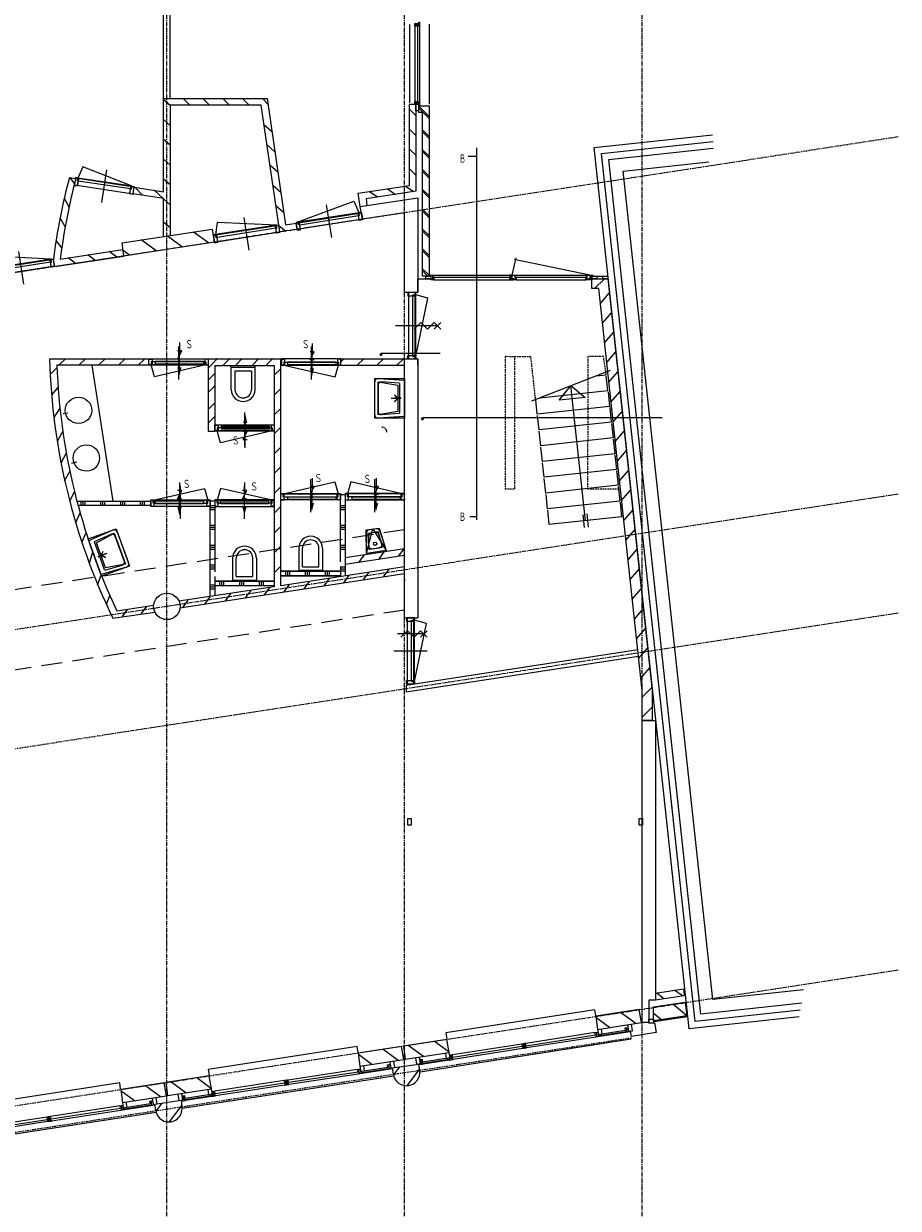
# Model space of a CAD drawing. Extents: x -132501 to 411300, y -42818 to 427495.
# Tile 206 of 256: x 152487 to 165718, y 16171 to 34084. Entities that reach past the tile are written whole.
import ezdxf

# ---------------------------------------------------------------- set-up
doc = ezdxf.new("R2010")
doc.units = 0
doc.header["$LTSCALE"] = 50
for name, pattern in [('CENTER', [2, 1.25, -0.25, 0.25, -0.25]), ('DASHDOT', [300, 250, -25, 0, -25]), ('DASHED', [0.75, 0.5, -0.25]), ('HIDDEN', [9.525, 6.35, -3.175])]:
    doc.linetypes.add(name, pattern=pattern)
doc.layers.get('0').update_dxf_attribs({"linetype": 'CONTINUOUS'})
for name, color, linetype in [('57LB', 6, 'CONTINUOUS'), ('BOUW', 1, 'CONTINUOUS'), ('STRAMIEN', 2, 'CENTER')]:
    doc.layers.add(name, color=color, linetype=linetype)
doc.styles.add('ISO', font='iso', dxfattribs={"width": 0.7, "height": 125})
doc.styles.add('ISO25', font='ISO', dxfattribs={"width": 0.9, "height": 125})

# ---------------------------------------------------------------- blocks, each defined once
blk = doc.blocks.new('17410', base_point=(20350, 27300))
at = {"layer": 'BOUW', "linetype": 'Continuous'}
for points, elevation in [([(20350, 26850), (20350, 27300), (20950, 27300), (20950, 26850)], 650), ([(20350, 26850), (20350, 27300), (20950, 27300), (20950, 26850)], 650), ([(20450, 27200), (20850, 27200), (20900, 26900), (20400, 26900)], 850)]:
    blk.add_lwpolyline(points, close=True, dxfattribs=dict(at, elevation=elevation))
for points, elevation in [([(20350, 26900), (20375, 27300), (20925, 27300), (20950, 26900)], 650), ([(20645, 27250), (20645, 27150)], 850), ([(20650, 27250), (20650, 27100)], 850), ([(20650, 27250), (20650, 27125)], 850), ([(20421, 27225), (20400, 26950)], 850), ([(20425, 27225), (20875, 27225)], 850), ([(20645, 27200), (20595, 27150)], 850), ([(20600, 27200), (20700, 27200)], 850), ([(20600, 27200), (20700, 27200)], 850), ([(20650, 27200), (20600, 27150)], 850), ([(20645, 27200), (20695, 27150)], 850), ([(20650, 27200), (20700, 27150)], 850), ([(20879, 27225), (20900, 26950)], 850), ([(20450, 26900), (20850, 26900)], 850), ([(20900, 26850), (20400, 26850)], 650)]:
    blk.add_lwpolyline(points, dxfattribs=dict(at, elevation=elevation))
for centre, start, end in [((20400, 26900, 650), 180, 270), ((20450, 26950, 850), 180, 270), ((20850, 26950, 850), 270, 0), ((20900, 26900, 650), 270, 0)]:
    blk.add_arc(centre, 50, start, end, dxfattribs=at)
blk = doc.blocks.new('50', base_point=(28250, 32000))
at = {"layer": 'BOUW', "linetype": 'Continuous'}
for points in [[(28250, 32350), (28250, 32000)], [(28610, 32350), (28610, 32000)]]:
    blk.add_lwpolyline(points, dxfattribs=at)
at = {"layer": 'BOUW', "linetype": 'Continuous', "elevation": 400}
for points in [[(28305, 32070), (28305, 32350)], [(28555, 32070), (28555, 32350)], [(28305, 32070), (28555, 32070)], [(28611, 32010), (28251, 32010)]]:
    blk.add_lwpolyline(points, dxfattribs=at)
at = {"layer": 'BOUW', "linetype": 'Continuous'}
for centre, radius in [((28430, 32350), 180), ((28430, 32350, 400), 125)]:
    blk.add_arc(centre, radius, 0, 180, dxfattribs=at)
blk = doc.blocks.new('17460', base_point=(20350, 27300))
at = {"layer": 'BOUW', "linetype": 'Continuous'}
for points, elevation in [([(20350, 27300), (20650, 27300), (20600, 27000, -0.414), (20550, 26950), (20450, 26950, -0.414), (20400, 27000), (20350, 27300)], 400), ([(20450, 27250), (20550, 27250, -0.414), (20600, 27200), (20575, 27050, -0.414), (20525, 27000), (20475, 27000, -0.414), (20425, 27050), (20400, 27200, -0.414), (20450, 27250)], 800)]:
    blk.add_lwpolyline(points, format="xyb", dxfattribs=dict(at, elevation=elevation))
for points, elevation in [([(20350, 27300), (20650, 27300), (20600, 26950), (20400, 26950)], 400), ([(20350, 27300), (20650, 27300), (20500, 26950)], 400), ([(20400, 27250), (20600, 27250), (20575, 27000), (20425, 27000)], 800)]:
    blk.add_lwpolyline(points, close=True, dxfattribs=dict(at, elevation=elevation))
blk.add_circle((20500, 27175, 400), 25, dxfattribs=at)
blk = doc.blocks.new('13203', base_point=(6000, 4000))
at = {"layer": 'BOUW', "linetype": 'Continuous'}
for p, q in [((6500, 3750), (6500, 4250)), ((6000, 4050), (7000, 4050)), ((6000, 3950), (6000, 4050)), ((7000, 3950), (6000, 3950)), ((6050, 4015), (6950, 4015)), ((6950, 4015), (6965, 4015)), ((6950, 3940), (6950, 4015)), ((6965, 4060), (7000, 4060)), ((6965, 4015), (6965, 4060)), ((7000, 4060), (7000, 4050)), ((7000, 4050), (7000, 3950)), ((7000, 3950), (7000, 3940)), ((7000, 3940), (6950, 3940))]:
    blk.add_line(p, q, dxfattribs=at)
for points in [[(6035, 4060), (6915, 4240), (6965, 4060)], [(6500, 3750), (6500, 4250)], [(6000, 3950), (6000, 3940), (6050, 3940), (6050, 4015), (6035, 4015), (6035, 4060), (6000, 4060), (6000, 4050)], [(6035, 4060), (6965, 4060)], [(6050, 3950), (6050, 4050)], [(6050, 3950), (6050, 4050)], [(6950, 3950), (6950, 4050)], [(6950, 3950), (6950, 4050)]]:
    blk.add_lwpolyline(points, dxfattribs=at)
blk.add_lwpolyline([(6000, 3950), (6000, 4050), (7000, 4050), (7000, 3950)], close=True, dxfattribs=at)
blk = doc.blocks.new('13292', base_point=(28250, 32000))
at = {"layer": 'BOUW', "linetype": 'Continuous'}
for p, q in [((28650, 32000), (28250, 32000)), ((28400, 32050), (28300, 31950)), ((28500, 31950), (28400, 32050)), ((28600, 32050), (28500, 31950)), ((28700, 32050), (28600, 31950))]:
    blk.add_line(p, q, dxfattribs=at)
blk.add_lwpolyline([(28600, 32050), (28700, 31950)], dxfattribs=at)
blk = doc.blocks.new('13202', base_point=(20350, 27300))
at = {"layer": 'BOUW', "linetype": 'Continuous'}
for points in [[(20385, 27360), (21165, 27540), (21215, 27360)], [(20800, 27050), (20800, 27550)], [(20800, 27050), (20800, 27550)], [(20350, 27250), (20350, 27240), (20400, 27240), (20400, 27315), (20385, 27315), (20385, 27360), (20350, 27360), (20350, 27350)], [(20385, 27360), (21215, 27360)], [(20400, 27250), (20400, 27350)], [(20400, 27250), (20400, 27350)], [(20400, 27315), (21200, 27315)], [(21250, 27250), (21250, 27240), (21200, 27240), (21200, 27315), (21215, 27315), (21215, 27360), (21250, 27360), (21250, 27350)], [(21200, 27250), (21200, 27350)], [(21200, 27250), (21200, 27350)]]:
    blk.add_lwpolyline(points, dxfattribs=at)
blk.add_lwpolyline([(20350, 27250), (20350, 27350), (21250, 27350), (21250, 27250)], close=True, dxfattribs=at)
blk.add_lwpolyline([(20350, 27250), (20350, 27350), (21250, 27350), (21250, 27250)], close=True, dxfattribs=at)
blk = doc.blocks.new('13212', base_point=(42650, 23150))
at = {"layer": 'BOUW', "linetype": 'Continuous'}
for points in [[(42685, 23195), (43465, 23375), (43515, 23195)], [(43100, 22915), (43100, 23415)], [(43100, 22915), (43100, 23415)], [(42650, 23115), (42650, 23105), (42700, 23105), (42700, 23150), (42685, 23150), (42685, 23195), (42650, 23195), (42650, 23185)], [(42685, 23195), (43515, 23195)], [(42700, 23100), (42700, 23200)], [(42700, 23100), (42700, 23200)], [(42700, 23150), (43500, 23150)], [(43500, 23100), (43500, 23200)], [(43500, 23100), (43500, 23200)], [(43550, 23115), (43550, 23105), (43500, 23105), (43500, 23150), (43515, 23150), (43515, 23195), (43550, 23195), (43550, 23185)]]:
    blk.add_lwpolyline(points, dxfattribs=at)
blk.add_lwpolyline([(42650, 23100), (42650, 23200), (43550, 23200), (43550, 23100)], close=True, dxfattribs=at)
blk.add_lwpolyline([(42650, 23100), (42650, 23200), (43550, 23200), (43550, 23100)], close=True, dxfattribs=at)
blk = doc.blocks.new('2', base_point=(6000, 4000))
at = {"layer": 'BOUW', "linetype": 'Continuous'}
for p, q in [((6000, 4075), (6223, 4298)), ((6293, 4000), (6400, 4107))]:
    blk.add_line(p, q, dxfattribs=at)
at = {"layer": 'BOUW', "color": 2, "linetype": 'Continuous'}
for p, q in [((6000, 4000), (6000, 4100)), ((6400, 4000), (6000, 4000)), ((6400, 4100), (6400, 4000))]:
    blk.add_line(p, q, dxfattribs=at)
blk.add_arc((6200, 4100), 200, 0, 180, dxfattribs=at)
blk = doc.blocks.new('80', base_point=(42618, 22673))
at = {"layer": 'BOUW', "linetype": 'DASHDOT'}
blk.add_lwpolyline([(44506, 23836), (44839, 22599)], dxfattribs=at)
at = {"layer": 'BOUW', "linetype": 'Continuous'}
for points in [[(42838, 22673), (42618, 22673), (42618, 23773), (42838, 23773)], [(43078, 22673), (42858, 22673), (42858, 23773), (43078, 23773)], [(43318, 22673), (43098, 22673), (43098, 23773), (43318, 23773)], [(43558, 22673), (43338, 22673), (43338, 23773), (43558, 23773)], [(43798, 22673), (43578, 22673), (43578, 23773), (43798, 23773)], [(44038, 22673), (43818, 22673), (43818, 23773), (44038, 23773)], [(44278, 22673), (44058, 22673), (44058, 23773), (44278, 23773)], [(44518, 22673), (44298, 22673), (44298, 23773), (44518, 23773)], [(44538, 23710), (44538, 22673), (44758, 22673)], [(42617, 23224), (44673, 23224), (44473, 23024), (44473, 23424), (44667, 23227)], [(42718, 23253), (42518, 23253)], [(42718, 23193), (42518, 23193)], [(44778, 22823), (44778, 22673), (44821, 22673)]]:
    blk.add_lwpolyline(points, dxfattribs=at)
blk = doc.blocks.new('10', base_point=(6000, 4000))
at = {"layer": 'BOUW', "linetype": 'Continuous'}
for p, q in [((6677.5, 4300), (8957.5, 4300)), ((6677.5, 4210), (6677.5, 4300)), ((8957.5, 4300), (8957.5, 4210)), ((8952.5, 4000), (8957.5, 4200)), ((8957.5, 4200), (9620, 4200)), ((9620, 4200), (9625, 4000)), ((9625, 4000), (8952.5, 4000)), ((6200, 3775), (9435, 3775)), ((6267, 3888), (6664.5, 3888)), ((6724.5, 3888), (7787.5, 3888)), ((8970.5, 3888), (9368.5, 3888))]:
    blk.add_line(p, q, dxfattribs=at)
for points in [[(6010, 4000), (6015, 4200), (6677.5, 4200), (6682.5, 4000), (6010, 4000)], [(6098, 4000), (6298, 4200)], [(6498, 4000), (6678, 4181)], [(8952, 4004), (9148, 4200)], [(9348, 4000), (9548, 4200)], [(6225, 4000), (6225, 3900), (6165, 3900), (6165, 4000)], [(6207, 3888), (6267, 3888), (6267, 3898), (6247, 3898), (6247, 3958), (6227, 3958), (6227, 3898), (6207, 3898), (6207, 3888)], [(6247, 3918), (6267, 3918), (6267, 3958), (6247, 3958)], [(6682.5, 4000), (6682.5, 3920), (6622.5, 3920), (6622.5, 4000)], [(6664.5, 3888), (6724.5, 3888), (6724.5, 3898), (6704.5, 3898), (6704.5, 3958), (6684.5, 3958), (6684.5, 3898), (6664.5, 3898), (6664.5, 3888)], [(6704.5, 3918), (6724.5, 3918), (6724.5, 3958), (6704.5, 3958)], [(6724.5, 3958), (7787.5, 3958)], [(7807.5, 3918), (7787.5, 3918), (7787.5, 3958), (7807.5, 3958)], [(7847.5, 3888), (7787.5, 3888), (7787.5, 3898), (7807.5, 3898), (7807.5, 3958), (7827.5, 3958), (7827.5, 3898), (7847.5, 3898), (7847.5, 3888)], [(7827.5, 3958), (7847.5, 3958), (7847.5, 3918), (7827.5, 3918)], [(7847.5, 3958), (8910.5, 3958)], [(8930.5, 3918), (8910.5, 3918), (8910.5, 3958), (8930.5, 3958)], [(8970.5, 3888), (8910.5, 3888), (8910.5, 3898), (8930.5, 3898), (8930.5, 3958), (8950.5, 3958), (8950.5, 3898), (8970.5, 3898), (8970.5, 3888)], [(9012.5, 4000), (9012.5, 3920), (8952.5, 3920), (8952.5, 4000)], [(9388.5, 3918), (9368.5, 3918), (9368.5, 3958), (9388.5, 3958)], [(9428.5, 3888), (9368.5, 3888), (9368.5, 3898), (9388.5, 3898), (9388.5, 3958), (9408.5, 3958), (9408.5, 3898), (9428.5, 3898), (9428.5, 3888)], [(9470.5, 4000), (9470.5, 3900), (9410.5, 3900), (9410.5, 4000)], [(6267, 3918), (6664.5, 3918)], [(6267, 3898), (6664.5, 3898)], [(6724.5, 3918), (7787.5, 3918)], [(7847.5, 3918), (8910.5, 3918)], [(7847.5, 3888), (8910.5, 3888)], [(8950.5, 3918), (9368.5, 3918)], [(8970.5, 3898), (9368.5, 3898)]]:
    blk.add_lwpolyline(points, dxfattribs=at)
blk = doc.blocks.new('AFVRE')
at = {"color": 2, "linetype": 'Continuous'}
for p, q in [((0, -2.5), (0, -10)), ((0.625, -5), (-0.625, -7.5)), ((-0.625, -5), (0.625, -5)), ((-0.625, -7.5), (0.625, -7.5))]:
    blk.add_line(p, q, dxfattribs=at)
blk.add_solid([(-0.625, -2.5), (0.625, -2.5), (0, 0)], dxfattribs=at)
blk = doc.blocks.new('SPLEETR')
at = {"layer": '57LB', "color": 3, "linetype": 'Continuous'}
for p, q in [((-21, 368), (24, 368)), ((-21, -357), (-21, 368)), ((24, 368), (24, -357)), ((24, -357), (-21, -357))]:
    blk.add_line(p, q, dxfattribs=at)
at = {"layer": '57LB', "linetype": 'Continuous', "xscale": 50, "yscale": 50, "zscale": 50, "rotation": 269.2281075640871}
blk.add_blockref('AFVRE', (199, 5), dxfattribs=at)
blk = doc.blocks.new('CIRC1MM')
at = {"color": 2, "linetype": 'Continuous'}
for p, q in [((-0.5, 0), (0.5, 0)), ((-0.49, 0.1), (0.49, 0.1)), ((-0.46, 0.2), (0.46, 0.2)), ((-0.4, 0.3), (0.4, 0.3)), ((-0.3, 0.4), (0.3, 0.4)), ((-0.49, -0.1), (0.49, -0.1)), ((-0.46, -0.2), (0.46, -0.2)), ((-0.4, -0.3), (0.4, -0.3)), ((-0.3, -0.4), (0.3, -0.4))]:
    blk.add_line(p, q, dxfattribs=at)
blk.add_circle((0, 0), 0.5, dxfattribs=at)

msp = doc.modelspace()

# ---------------------------------------------------------------- linework, layer by layer
at = {"layer": 'BOUW', "linetype": 'Continuous'}
for p, q in [((159212.9074, 32082.3485), (159337.9074, 32082.3485)), ((159337.9074, 32207.3485), (159337.9074, 26582.3485)), ((158446.9074, 30018.3485), (158446.9074, 30228.3485)), ((158446.9074, 30228.3485), (158646.9074, 30228.3485)), ((158787.062, 29096.0514), (157892.8536, 29096.0514)), ((152879.4074, 29017.7485), (154379.5812, 29018.23)), ((154379.6749, 28918.4217), (152989.7074, 28918.7485)), ((155276.6074, 29017.5303), (155276.6074, 27920.1225)), ((155376.6074, 28917.5303), (155376.6074, 27920.1225)), ((156276.6074, 28917.5303), (156276.6074, 25570.7485)), ((156376.6074, 25585.7485), (156376.6074, 29017.5303)), ((158246.9074, 25772.3485), (158246.9074, 29018.3485)), ((158246.9074, 29018.3485), (158446.9074, 29018.3485)), ((158446.9074, 28918.3485), (158446.9074, 29018.3485)), ((158446.9074, 29018.3485), (158446.9074, 25102.1797)), ((162146.7307, 28121.9813), (158518.7995, 28121.9813)), ((157277.9074, 25946.3485), (157278.2074, 26966.7485)), ((157278.2074, 26966.7485), (157348.2074, 26966.7485)), ((157348.2074, 26966.7485), (157347.9074, 25734.3485)), ((155307.9074, 25421.3485), (155308.2074, 26866.7485)), ((155308.2074, 26866.7485), (155378.2074, 26866.7485)), ((155378.2074, 26866.7485), (155377.9074, 25796.3485)), ((159237.9074, 26632.3485), (159337.9074, 26632.3485)), ((158246.9074, 26044.0373), (157347.9595, 25906.2848)), ((158246.9074, 26145.2045), (157347.9841, 26007.4558)), ((158246.9074, 25872.3485), (156376.6074, 25585.7485)), ((156377.9074, 25803.6043), (157277.9074, 25803.6043)), ((157277.9074, 25876.3485), (157277.9074, 25724.3485)), ((155377.9074, 25726.3485), (155377.9074, 25432.3485)), ((155377.9074, 25653.6043), (156277.9074, 25653.6043)), ((157277.9074, 25733.6043), (156377.9074, 25733.6043)), ((156377.9074, 25733.6043), (157277.9074, 25733.6043)), ((158246.9074, 25102.0681), (158246.9074, 25772.3485)), ((156276.6074, 25570.7485), (154835.5074, 25350.6485)), ((156277.9074, 25583.6043), (155377.9074, 25583.6043))]:
    msp.add_line(p, q, dxfattribs=at)
at = {"layer": 'BOUW', "color": 1, "linetype": 'Continuous'}
for p, q in [((155276.6074, 29017.5303), (156376.6074, 29017.5303)), ((155376.6074, 28917.5303), (156276.6074, 28917.5303)), ((155276.6074, 27920.1225), (155376.8034, 27920.1225)), ((158245.6546, 25102.0674), (158446.9074, 25102.1797)), ((158272.4192, 24077.798), (158272.4192, 23976.623))]:
    msp.add_line(p, q, dxfattribs=at)
at = {"layer": 'BOUW'}
for points in [[(154603.6074, 31541.7485), (154603.6074, 39824.7485)], [(154703.6074, 32950.7485), (154703.9074, 39825.3485)]]:
    msp.add_lwpolyline(points, dxfattribs=at)
at = {"layer": 'BOUW', "linetype": 'Continuous'}
for points in [[(158320.9074, 34070.3485), (158320.9074, 32886.3485)], [(158473.9074, 34108.3485), (158473.9074, 34048.3485), (158463.9074, 34048.3485), (158463.9074, 34068.3485), (158403.9074, 34068.3485), (158403.9074, 34088.3485), (158463.9074, 34088.3485), (158463.9074, 34108.3485), (158473.9074, 34108.3485)], [(158443.9074, 34068.3485), (158443.9074, 34048.3485), (158403.9074, 34048.3485), (158403.9074, 34068.3485)], [(158403.9074, 34048.3485), (158403.9074, 32908.3485)], [(158443.9074, 34048.3485), (158443.9074, 32908.3485)], [(158473.9074, 34048.3485), (158473.9074, 32908.3485)], [(158621.9074, 34078.3485), (158621.9074, 32868.3485)], [(154603.9074, 30865.3485), (154603.6074, 31441.7485), (154143.6074, 31512.7485), (154158.6074, 31610.7485), (154603.6074, 31541.7485), (154603.6074, 32950.7485), (156168.0074, 32951.2485), (156445.9074, 31044.8485), (156607.5074, 31069.7485), (156622.5074, 30973.7485), (156360.5074, 30934.7485), (156079.0074, 32851.2485), (154704.9074, 32851.3485), (154703.7074, 30879.7485)], [(154703.9074, 32845.3485), (154603.9074, 32934.3485)], [(154997.6074, 32850.7485), (154897.6074, 32950.7485)], [(155297.6074, 32850.7485), (155197.6074, 32950.7485)], [(155597.6074, 32850.7485), (155497.6074, 32950.7485)], [(155897.6074, 32850.7485), (155797.6074, 32950.7485)], [(156180.6074, 32868.7485), (156097.6074, 32950.7485)], [(157578.0074, 31319.6485), (157549.0074, 31519.6485), (158321.9074, 31638.3485), (158320.9074, 32866.3485), (158420.9074, 32866.3485)], [(158420.9074, 32866.3485), (158420.9074, 31549.3485), (157666.0074, 31434.6485), (157680.0074, 31336.6485)], [(158421.9074, 32689.3485), (158321.9074, 32789.3485)], [(158403.9074, 32888.3485), (158403.9074, 32908.3485), (158443.9074, 32908.3485), (158443.9074, 32888.3485)], [(158473.9074, 32908.3485), (158473.9074, 32848.3485), (158463.9074, 32848.3485), (158463.9074, 32868.3485), (158403.9074, 32868.3485), (158403.9074, 32888.3485), (158463.9074, 32888.3485), (158463.9074, 32908.3485), (158473.9074, 32908.3485)], [(158460.9074, 32866.3485), (158460.9074, 32766.3485), (158420.9074, 32766.3485), (158420.9074, 32866.3485), (158460.9074, 32866.3485)], [(158462.9074, 32841.3485), (158621.9074, 32841.3485), (158621.9074, 30268.3485), (158521.9074, 30268.3485), (158521.9074, 32741.3485), (158462.9074, 32741.3485), (158462.9074, 32841.3485)], [(158462.9074, 32838.3485), (158621.9074, 32679.3485)], [(158462.9074, 32808.3485), (158621.9074, 32649.3485)], [(154703.9074, 32545.3485), (154603.9074, 32634.3485)], [(156121.6074, 32561.7485), (156239.6074, 32453.7485)], [(158421.9074, 32389.3485), (158321.9074, 32489.3485)], [(158521.9074, 32479.3485), (158621.9074, 32379.3485)], [(158521.9074, 32449.3485), (158621.9074, 32349.3485)], [(154703.9074, 32245.3485), (154603.9074, 32334.3485)], [(156167.6074, 32254.7485), (156285.6074, 32146.7485)], [(164218.5074, 19066.3485), (162554.6074, 18886.7485), (161116.4074, 32209.8485), (162906.0074, 32402.9485)], [(164234.1074, 19168.6485), (162643.3074, 18996.9485), (161226.5074, 32121.1485), (162916.7074, 32303.5485)], [(158421.9074, 32089.3485), (158321.9074, 32189.3485)], [(158521.9074, 32179.3485), (158621.9074, 32079.3485)], [(158521.9074, 32149.3485), (158621.9074, 32049.3485)], [(164259.5074, 19272.3485), (162732.0074, 19107.0485), (161336.7074, 32032.4485), (162914.9074, 32204.3485)], [(154703.9074, 31945.3485), (154603.9074, 32034.3485)], [(156212.6074, 31950.7485), (156330.6074, 31842.7485)], [(158421.9074, 31789.3485), (158321.9074, 31889.3485)], [(161557.0074, 31855.0485), (162849.5074, 31994.5485)], [(153178.2074, 31759.2485), (153276.0074, 31744.1485)], [(153257.6074, 31666.7485), (153190.9074, 31757.3485)], [(154703.9074, 31645.3485), (154603.9074, 31734.3485)], [(158521.9074, 31879.3485), (158621.9074, 31779.3485)], [(158521.9074, 31849.3485), (158621.9074, 31749.3485)], [(154283.6074, 31490.7485), (154173.6074, 31607.7485)], [(154590.6074, 31443.7485), (154460.6074, 31564.7485)], [(156257.6074, 31644.7485), (156375.6074, 31536.7485)], [(157841.0074, 31459.6485), (157714.0074, 31545.6485)], [(158110.0074, 31498.6485), (157983.0074, 31584.6485)], [(158384.9074, 31542.3485), (158257.9074, 31628.3485)], [(158521.9074, 31579.3485), (158621.9074, 31479.3485)], [(158521.9074, 31549.3485), (158621.9074, 31449.3485)], [(153172.6074, 31311.7485), (153103.9074, 31442.3485)], [(154703.9074, 31345.3485), (154603.9074, 31434.3485)], [(157578.0074, 31319.6485), (158446.9074, 31453.3485), (158446.9074, 30018.3485), (158246.9074, 30018.3485), (158246.9074, 31222.3485), (157610.0074, 31126.6485), (157578.0074, 31319.6485)], [(156301.6074, 31335.7485), (156419.6074, 31227.7485)], [(158521.9074, 31279.3485), (158621.9074, 31179.3485)], [(158521.9074, 31249.3485), (158621.9074, 31149.3485)], [(153113.6074, 31013.7485), (153038.9074, 31150.3485)], [(154703.6074, 30997.7485), (154603.9074, 31081.3485)], [(156348.6074, 31033.7485), (156451.6074, 30946.7485)], [(154003.0074, 30570.8485), (153974.2074, 30768.8485), (155339.4074, 30977.6485), (155368.6074, 30779.7485), (154003.0074, 30570.8485)], [(154490.6074, 30650.7485), (154263.9074, 30814.8485)], [(154889.6074, 30706.7485), (154662.9074, 30870.8485)], [(155280.6074, 30768.7485), (155053.9074, 30932.8485)], [(158521.9074, 30979.3485), (158621.9074, 30879.3485)], [(158521.9074, 30949.3485), (158621.9074, 30849.3485)], [(153061.6074, 30694.7485), (152977.9074, 30805.3485)], [(153039.5074, 30524.6485), (153987.9074, 30669.7485)], [(153893.6074, 30553.7485), (153780.2074, 30638.3485)], [(154089.6074, 30584.7485), (153997.1074, 30648.1485)], [(158521.9074, 30679.3485), (158621.9074, 30579.3485)], [(158521.9074, 30649.3485), (158621.9074, 30549.3485)], [(152955.6074, 30411.0485), (152936.6074, 30528.7485)], [(152955.6074, 30411.0485), (154003.0074, 30570.8485)], [(153271.6074, 30458.7485), (153158.2074, 30543.3485)], [(153569.6074, 30504.7485), (153456.2074, 30589.3485)], [(159877.9074, 30280.3485), (159937.9074, 30541.3485)], [(161052.9074, 30280.3485), (159905.9074, 30520.3485)], [(158521.9074, 30379.3485), (158621.9074, 30279.3485)], [(158521.9074, 30349.3485), (158602.9074, 30268.3485)], [(158628.9074, 30280.3485), (158688.9074, 30280.3485), (158688.9074, 30270.3485), (158668.9074, 30270.3485), (158668.9074, 30210.3485), (158648.9074, 30210.3485), (158648.9074, 30270.3485), (158628.9074, 30270.3485), (158628.9074, 30280.3485)], [(158688.9074, 30280.3485), (159833.9074, 30280.3485)], [(159873.9074, 30280.3485), (159833.9074, 30280.3485), (159833.9074, 30270.3485), (159853.9074, 30270.3485), (159853.9074, 30210.3485), (159893.9074, 30210.3485), (159893.9074, 30220.3485), (159873.9074, 30220.3485), (159873.9074, 30280.3485)], [(159877.9074, 30280.3485), (159937.9074, 30280.3485), (159937.9074, 30270.3485), (159917.9074, 30270.3485), (159917.9074, 30210.3485), (159897.9074, 30210.3485), (159897.9074, 30225.3485), (159877.9074, 30225.3485), (159877.9074, 30280.3485)], [(159937.9074, 30280.3485), (160992.9074, 30280.3485)], [(160992.9074, 30280.3485), (161052.9074, 30280.3485), (161052.9074, 30225.3485), (161032.9074, 30225.3485), (161032.9074, 30210.3485), (161012.9074, 30210.3485), (161012.9074, 30270.3485), (160992.9074, 30270.3485), (160992.9074, 30280.3485)], [(161058.9074, 30280.3485), (161098.9074, 30280.3485), (161098.9074, 30270.3485), (161078.9074, 30270.3485), (161078.9074, 30210.3485), (161038.9074, 30210.3485), (161038.9074, 30220.3485), (161058.9074, 30220.3485), (161058.9074, 30280.3485)], [(158571.9074, 30268.3485), (158646.9074, 30268.3485), (158646.9074, 30228.3485), (158571.9074, 30228.3485), (158571.9074, 30268.3485)], [(158668.9074, 30250.3485), (158688.9074, 30250.3485), (158688.9074, 30210.3485), (158668.9074, 30210.3485)], [(158688.9074, 30250.3485), (159833.9074, 30250.3485)], [(158688.9074, 30210.3485), (159833.9074, 30210.3485)], [(159853.9074, 30250.3485), (159833.9074, 30250.3485), (159833.9074, 30210.3485), (159853.9074, 30210.3485)], [(159917.9074, 30250.3485), (159937.9074, 30250.3485), (159937.9074, 30210.3485), (159917.9074, 30210.3485)], [(159937.9074, 30250.3485), (160992.9074, 30250.3485)], [(159937.9074, 30210.3485), (160992.9074, 30210.3485)], [(161012.9074, 30210.3485), (160992.9074, 30210.3485), (160992.9074, 30250.3485), (161012.9074, 30250.3485)], [(161080.9074, 30268.3485), (161320.9074, 30268.3485)], [(161080.9074, 30268.3485), (161155.9074, 30268.3485), (161155.9074, 30228.3485), (161080.9074, 30228.3485), (161080.9074, 30268.3485)], [(161080.9074, 30228.3485), (161320.9074, 30228.3485), (161993.9074, 23997.3485), (161993.9074, 23545.3485), (161841.9074, 23545.3485), (161841.9074, 24000.3485), (161186.0074, 30078.2485), (161080.9074, 30078.3485), (161080.9074, 30228.3485)], [(161080.9074, 30228.3485), (161320.9074, 30228.3485), (161993.9074, 23997.3485), (161993.9074, 23545.3485), (161841.9074, 23545.3485), (161841.9074, 24000.3485), (161186.0074, 30078.2485), (161080.9074, 30078.3485), (161080.9074, 30228.3485)], [(161121.9074, 30078.3485), (161271.9074, 30228.3485)], [(161121.9074, 30078.3485), (161271.9074, 30228.3485)], [(161245.9074, 30268.3485), (161320.9074, 30268.3485), (161320.9074, 30228.3485), (161245.9074, 30228.3485), (161245.9074, 30268.3485)], [(161210.2074, 29854.4485), (161345.0074, 30010.7485)], [(161210.2074, 29854.4485), (161345.0074, 30010.7485)], [(161242.4074, 29556.1485), (161377.2074, 29712.4485)], [(161242.4074, 29556.1485), (161377.2074, 29712.4485)], [(161274.6074, 29257.9485), (161409.4074, 29414.1485)], [(161274.6074, 29257.9485), (161409.4074, 29414.1485)], [(155276.6074, 28876.3059), (155420.4189, 29020.1173)], [(155501.3315, 28917.5303), (155603.9185, 29020.1173)], [(155688.4214, 28917.5303), (155791.0084, 29020.1173)], [(155941.7308, 28917.5303), (156044.3178, 29020.1173)], [(156150.7608, 28917.5303), (156253.3478, 29020.1173)], [(161306.8074, 28959.6485), (161441.6074, 29115.9485)], [(161306.8074, 28959.6485), (161441.6074, 29115.9485)], [(152991.6074, 28885.7485), (152892.6074, 28784.7485)], [(153020.7074, 28918.2485), (153120.7074, 29018.2485)], [(153320.7074, 28918.2485), (153420.7074, 29018.2485)], [(153519.2972, 28918.624), (153836.3026, 26866.0404)], [(153620.7074, 28918.2485), (153720.7074, 29018.2485)], [(153920.7074, 28918.2485), (154020.7074, 29018.2485)], [(154220.7074, 28918.2485), (154320.7074, 29018.2485)], [(156278.2074, 28767.316), (156378.2074, 28867.316)], [(157284.4022, 29018.3485), (158246.9074, 29018.3485)], [(157284.4022, 28971.8433), (157330.9074, 29018.3485)], [(157284.4022, 28918.3485), (158246.9074, 28918.3485)], [(157530.9074, 28918.3485), (157630.9074, 29018.3485)], [(157830.9074, 28918.3485), (157930.9074, 29018.3485)], [(158130.9074, 28918.3485), (158230.9074, 29018.3485)], [(155276.6074, 28692.8062), (155376.6074, 28792.8062)], [(161339.0074, 28661.3485), (161473.8074, 28817.6485)], [(161339.0074, 28661.3485), (161473.8074, 28817.6485)], [(152910.6074, 28470.7485), (153010.6074, 28583.7485)], [(155276.6074, 28505.7163), (155376.6074, 28605.7163)], [(156278.2074, 28467.316), (156378.2074, 28567.316)], [(161371.2074, 28363.1485), (161506.0074, 28519.3485)], [(161371.2074, 28363.1485), (161506.0074, 28519.3485)], [(155276.6074, 28252.407), (155376.6074, 28352.407)], [(152945.6074, 28129.7485), (153036.6074, 28268.7485)], [(153085.9074, 28191.3485), (153154.9074, 28202.3485)], [(155276.6074, 28043.3769), (155376.6074, 28143.3769)], [(156278.2074, 28167.316), (156378.2074, 28267.316)], [(161403.4074, 28064.8485), (161538.2074, 28221.1485)], [(161403.4074, 28064.8485), (161538.2074, 28221.1485)], [(156278.2074, 27881.7485), (156378.2074, 27981.7485)], [(152996.6074, 27772.7485), (153079.6074, 27916.7485)], [(161435.6074, 27766.5485), (161570.4074, 27922.8485)], [(161435.6074, 27766.5485), (161570.4074, 27922.8485)], [(153055.6074, 27442.7485), (153136.6074, 27595.7485)], [(156278.2074, 27581.7485), (156378.2074, 27681.7485)], [(161467.8074, 27468.3485), (161602.6074, 27624.5485)], [(161467.8074, 27468.3485), (161602.6074, 27624.5485)], [(153211.9074, 27439.3485), (153288.9074, 27458.3485)], [(153106.6074, 27170.7485), (153187.6074, 27323.7485)], [(156278.2074, 27281.7485), (156378.2074, 27381.7485)], [(161500.0074, 27170.0485), (161634.8074, 27326.3485)], [(161500.0074, 27170.0485), (161634.8074, 27326.3485)], [(156278.2074, 26981.7485), (156378.2074, 27081.7485)], [(153185.6074, 26868.7485), (153255.6074, 27004.7485)], [(161532.2074, 26871.7485), (161667.0074, 27028.0485)], [(161532.2074, 26871.7485), (161667.0074, 27028.0485)], [(153293.6074, 26865.7485), (154408.9074, 26866.3485), (154408.9074, 26796.3485), (153312.9074, 26796.3485)], [(153354.6074, 26797.7485), (153354.6074, 26866.7485)], [(153384.6074, 26797.7485), (153384.6074, 26866.7485)], [(153414.6074, 26797.7485), (153414.6074, 26866.7485)], [(153654.6074, 26797.7485), (153654.6074, 26866.7485)], [(153684.6074, 26797.7485), (153684.6074, 26866.7485)], [(153714.6074, 26797.7485), (153714.6074, 26866.7485)], [(153954.6074, 26797.7485), (153954.6074, 26866.7485)], [(153984.6074, 26797.7485), (153984.6074, 26866.7485)], [(154014.6074, 26797.7485), (154014.6074, 26866.7485)], [(154254.6074, 26797.7485), (154254.6074, 26866.7485)], [(154284.6074, 26797.7485), (154284.6074, 26866.7485)], [(154314.6074, 26797.7485), (154314.6074, 26866.7485)], [(155307.6074, 26799.7485), (155376.6074, 26799.7485)], [(155307.6074, 26769.7485), (155376.6074, 26769.7485)], [(155307.6074, 26739.7485), (155376.6074, 26739.7485)], [(156278.2074, 26681.7485), (156378.2074, 26781.7485)], [(157278.6074, 26799.7485), (157347.6074, 26799.7485)], [(157278.6074, 26769.7485), (157347.6074, 26769.7485)], [(157278.6074, 26739.7485), (157347.6074, 26739.7485)], [(161564.3074, 26573.5485), (161699.2074, 26729.7485)], [(161564.3074, 26573.5485), (161699.2074, 26729.7485)], [(153277.6074, 26543.7485), (153340.6074, 26689.7485)], [(153371.6074, 26246.7485), (153428.9074, 26381.3485)], [(155307.6074, 26499.7485), (155376.6074, 26499.7485)], [(155307.6074, 26469.7485), (155376.6074, 26469.7485)], [(155307.6074, 26439.7485), (155376.6074, 26439.7485)], [(156278.2074, 26381.7485), (156378.2074, 26481.7485)], [(157278.6074, 26499.7485), (157347.6074, 26499.7485)], [(157278.6074, 26469.7485), (157347.6074, 26469.7485)], [(157278.6074, 26439.7485), (157347.6074, 26439.7485)], [(161596.5074, 26275.2485), (161731.3074, 26431.5485)], [(161596.5074, 26275.2485), (161731.3074, 26431.5485)], [(155307.6074, 26199.7485), (155376.6074, 26199.7485)], [(155307.6074, 26169.7485), (155376.6074, 26169.7485)], [(156278.2074, 26081.7485), (156378.2074, 26181.7485)], [(157278.6074, 26199.7485), (157347.6074, 26199.7485)], [(157278.6074, 26169.7485), (157347.6074, 26169.7485)], [(153481.6074, 25928.7485), (153529.9074, 26080.3485)], [(155307.6074, 26139.7485), (155376.6074, 26139.7485)], [(157278.6074, 26139.7485), (157347.6074, 26139.7485)], [(157556.0435, 25938.171), (157640.9387, 26052.3474)], [(157857.1479, 25984.3115), (157942.0431, 26098.4879)], [(158159.0915, 26030.5806), (158243.9867, 26144.757)], [(161628.7074, 25976.9485), (161763.5074, 26133.2485)], [(161628.7074, 25976.9485), (161763.5074, 26133.2485)], [(155307.6074, 25899.7485), (155376.6074, 25899.7485)], [(155307.6074, 25869.7485), (155376.6074, 25869.7485)], [(155307.6074, 25839.7485), (155376.6074, 25839.7485)], [(156278.2074, 25781.7485), (156378.2074, 25881.7485)], [(157277.9074, 25803.6043), (156377.9074, 25803.6043)], [(156450.6074, 25733.0043), (156450.6074, 25802.0043)], [(156480.6074, 25733.0043), (156480.6074, 25802.0043)], [(156510.6074, 25733.0043), (156510.6074, 25802.0043)], [(156750.6074, 25733.0043), (156750.6074, 25802.0043)], [(156780.6074, 25733.0043), (156780.6074, 25802.0043)], [(156810.6074, 25733.0043), (156810.6074, 25802.0043)], [(157050.6074, 25733.0043), (157050.6074, 25802.0043)], [(157080.6074, 25733.0043), (157080.6074, 25802.0043)], [(157110.6074, 25733.0043), (157110.6074, 25802.0043)], [(157278.6074, 25869.7485), (157347.6074, 25869.7485)], [(157278.6074, 25839.7485), (157347.6074, 25839.7485)], [(157278.6074, 25809.7485), (157347.6074, 25809.7485)], [(157929.9074, 25722.3485), (158015.0178, 25836.8143)], [(161660.9074, 25678.6485), (161795.7074, 25834.9485)], [(161660.9074, 25678.6485), (161795.7074, 25834.9485)], [(153603.9074, 25601.3485), (153658.9074, 25747.3485)], [(154850.6074, 25251.7485), (158246.9074, 25772.3485)], [(156277.9074, 25653.6043), (155377.9074, 25653.6043)], [(155455.6074, 25585.0043), (155455.6074, 25654.0043)], [(155485.6074, 25585.0043), (155485.6074, 25654.0043)], [(155515.6074, 25585.0043), (155515.6074, 25654.0043)], [(155755.6074, 25585.0043), (155755.6074, 25654.0043)], [(155785.6074, 25585.0043), (155785.6074, 25654.0043)], [(155815.6074, 25585.0043), (155815.6074, 25654.0043)], [(156055.6074, 25585.0043), (156055.6074, 25654.0043)], [(156085.6074, 25585.0043), (156085.6074, 25654.0043)], [(156115.6074, 25585.0043), (156115.6074, 25654.0043)], [(156728.9074, 25539.3485), (156812.4074, 25651.6485)], [(157029.9074, 25581.3485), (157113.4074, 25693.6485)], [(157327.9074, 25631.3485), (157411.9697, 25744.4048)], [(157628.9074, 25677.3485), (157713.0742, 25790.5452)], [(158246.9074, 25681.3485), (158255.9074, 25672.3485)], [(155307.6074, 25599.7485), (155376.6074, 25599.7485)], [(155307.6074, 25569.7485), (155376.6074, 25569.7485)], [(155307.6074, 25539.7485), (155376.6074, 25539.7485)], [(156277.9074, 25583.6043), (155377.9074, 25583.6043)], [(155537.6074, 25356.7485), (155621.2074, 25469.1485)], [(155844.6074, 25402.7485), (155928.2074, 25515.1485)], [(156129.9074, 25449.3485), (156213.4074, 25561.6485)], [(156428.9074, 25494.3485), (156512.4074, 25606.6485)], [(161693.1074, 25380.4485), (161827.9074, 25536.6485)], [(161693.1074, 25380.4485), (161827.9074, 25536.6485)], [(153741.9074, 25300.3485), (153791.9074, 25436.3485)], [(153893.6074, 25207.7485), (154453.6074, 25289.7485)], [(154266.0074, 25161.4485), (154349.6074, 25273.7485)], [(154893.6074, 25256.7485), (154977.2074, 25369.1485)], [(155225.9074, 25307.3485), (155309.4074, 25419.6485)], [(153835.6074, 25094.7485), (154469.6074, 25187.7485)], [(153981.0074, 25119.4485), (154064.6074, 25231.7485)], [(161725.3074, 25082.1485), (161860.1074, 25238.4485)], [(161725.3074, 25082.1485), (161860.1074, 25238.4485)], [(161757.5074, 24783.8485), (161892.3074, 24940.1485)], [(161757.5074, 24783.8485), (161892.3074, 24940.1485)], [(161789.7074, 24485.6485), (161924.5074, 24641.8485)], [(161789.7074, 24485.6485), (161924.5074, 24641.8485)], [(161821.9074, 24187.3485), (161956.7074, 24343.6485)], [(161821.9074, 24187.3485), (161956.7074, 24343.6485)], [(161841.9074, 23898.3485), (161988.9074, 24045.3485)], [(161841.9074, 23898.3485), (161988.9074, 24045.3485)], [(161841.9074, 23598.3485), (161991.9074, 23748.3485)], [(161841.9074, 23598.3485), (161991.9074, 23748.3485)], [(161841.9074, 18980.3485), (161841.9074, 23545.3485), (162041.9074, 23545.3485), (162041.9074, 19320.3485), (161941.9074, 19320.3485), (161941.9074, 18980.3485), (161841.9074, 18980.3485)], [(158297.9074, 21966.3485), (158297.9074, 22066.3485), (158347.9074, 22066.3485), (158347.9074, 21966.3485), (158297.9074, 21966.3485)], [(161797.9074, 21966.3485), (161797.9074, 22066.3485), (161847.9074, 22066.3485), (161847.9074, 21966.3485), (161797.9074, 21966.3485)], [(162041.9074, 19423.3485), (162467.1074, 19487.3485), (162477.1074, 19387.3485)], [(162041.9074, 19323.3485), (162477.1074, 19387.3485)], [(162169.6074, 19340.7485), (162063.9074, 19426.3485)], [(162453.6074, 19384.7485), (162334.6074, 19466.7485)], [(162518.0074, 19079.9485), (162011.7074, 19004.2485), (162011.8074, 19216.4485), (162493.2074, 19290.1485), (162518.0074, 19079.9485)], [(162305.6074, 19261.7485), (162515.6074, 19092.7485)], [(162013.0074, 19000.4485), (162013.9074, 18975.3485), (162031.7074, 18978.0485), (162054.3074, 18829.7485), (161678.9074, 18771.1485), (161666.5074, 18850.1485), (161636.9074, 18845.5485)], [(161941.9074, 18970.3485), (161941.9074, 19030.3485), (162011.9074, 19030.3485), (162011.9074, 18970.3485), (161941.9074, 18970.3485)], [(162011.6074, 19127.7485), (162140.6074, 19022.7485)]]:
    msp.add_lwpolyline(points, dxfattribs=at)
at = {"layer": 'BOUW', "color": 1, "linetype": 'Continuous'}
msp.add_lwpolyline([(164283.5074, 19474.3485), (162909.4074, 19327.4485), (161557.0074, 31855.0485)], dxfattribs=at)
at = {"layer": 'BOUW', "linetype": 'DASHED'}
for points in [[(160229.6074, 28409.7485), (160158.6074, 29047.7485), (159767.9074, 29049.3485), (159767.9074, 27049.3485), (159917.9074, 27049.3485), (159916.6074, 29051.7485)], [(161256.9074, 29049.3485), (161018.9074, 29049.3485), (161017.9074, 27049.3485), (161502.9074, 27049.3485)], [(161293.7074, 28817.9485), (161256.9074, 29049.3485)]]:
    msp.add_lwpolyline(points, dxfattribs=at)
at = {"layer": 'BOUW', "color": 1, "linetype": 'Continuous'}
msp.add_lwpolyline([(161786.1706, 24516.8341), (158272.4192, 23976.623, -0.1230065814)], format="xyb", dxfattribs=at)
at = {"layer": 'BOUW', "linetype": 'DASHDOT'}
msp.add_lwpolyline([(162022.6074, 18994.7485), (162524.6074, 19069.7485)], dxfattribs=at)
at = {"layer": 'BOUW', "linetype": 'DASHED'}
msp.add_lwpolyline([(161683.6074, 18745.7485), (147478.6074, 16567.7485, -0.097), (125487.3074, 18806.2485)], format="xyb", dxfattribs=at)
at = {"layer": 'BOUW', "linetype": 'Continuous'}
for centre in [(153315.9074, 28237.3485), (153434.9074, 27516.3485), (154652.6074, 25272.7485)]:
    msp.add_circle(centre, 200, dxfattribs=at)
for centre, radius, start, end in [((162477.8074, 29295.7485), 9620.5, 165.163, 172.636), ((162368.5074, 29347.8485), 9402.9, 165.236, 172.811), ((162418.6074, 29264.7485), 9542.4, 181.484, 205.913), ((162508.6074, 29271.7485), 9525.5, 182.124, 205.255)]:
    msp.add_arc(centre, radius, start, end, dxfattribs=at)
at = {"layer": 'BOUW', "color": 1, "linetype": 'CENTER'}
msp.add_arc((157905.983, 27905.9912), 75, 0, 90, dxfattribs=at)
at = {"layer": 'STRAMIEN'}
for points in [[(154654.6074, 12351.7485), (154654.6074, 42160.7485)], [(158247.6074, 12351.7485), (158247.6074, 42160.7485)], [(161840.6074, 12351.7485), (161840.6074, 42160.7485)]]:
    msp.add_lwpolyline(points, dxfattribs=at)
for points in [[(165717.6074, 32371.8485), (147468.6074, 29567.7485, -0.123), (120094.7074, 33750.2485)], [(165717.6074, 26971.8485), (147468.6074, 24167.7485, -0.123), (120094.7074, 28350.2485)], [(165717.6074, 25171.8485), (147478.6074, 22367.7485, -0.123), (120093.9074, 26549.5485)], [(165717.6074, 19771.8485), (147478.6074, 16967.7485, -0.123), (120094.7074, 21149.2485)]]:
    msp.add_lwpolyline(points, format="xyb", dxfattribs=at)
at = {"layer": 'STRAMIEN', "color": 1, "linetype": 'HIDDEN'}
for points in [[(158246.9074, 26430.9595), (147395.1215, 24763.4987, -0.0807701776), (129290.4469, 26002.9348, -0.1229203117)], [(158246.9074, 25216.8758), (147542.1857, 23572.0125, -0.0809117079), (129020.8177, 24833.6136, -0.1230784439)]]:
    msp.add_lwpolyline(points, format="xyb", dxfattribs=at)
at = {"layer": 'STRAMIEN', "linetype": 'Continuous'}
msp.add_lwpolyline([(161775.4304, 24616.3578), (158272.4192, 24077.798, -0.12299341)], format="xyb", dxfattribs=at)

# ---------------------------------------------------------------- block references
at = {"layer": 'BOUW', "yscale": -1}
for name, p, rotation in [('13202', (154151.5074, 31562.6485), 171.4270000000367), ('13203', (156352.9074, 30984.2485), 188.8820000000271), ('13203', (152946.2074, 30469.9485), 188.7359999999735), ('13203', (158359.0003, 29018.3485), 90), ('13212', (156278.2074, 26831.7485), 180), ('13212', (158248.2074, 26931.7485), 180), ('13203', (158337.8411, 24101.3715), 89.9639999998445), ('10', (161841.9074, 18980.3485), 188.8330000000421), ('10', (158248.0074, 18421.8485), 188.6869999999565), ('10', (154654.7074, 17872.8485), 188.7500000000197)]:
    msp.add_blockref(name, p, dxfattribs=dict(at, rotation=rotation))
at = {"layer": 'BOUW'}
for name, p, rotation in [('13203', (156614.8074, 31021.0485), 8.922000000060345), ('50', (155987.2956, 28900.1484), 180), ('80', (161531.6074, 26627.8485), 96.20000000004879), ('17410', (158246.9074, 28718.3485), 270), ('17410', (153665.9074, 25729.3485), 109.8869999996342), ('17460', (157968.6074, 26119.7545), 188.6320000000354), ('2', (158461.6074, 18352.7485), 188.3959999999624), ('2', (154866.6074, 17803.7485), 188.1500000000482)]:
    msp.add_blockref(name, p, dxfattribs=dict(at, rotation=rotation))
for name, p in [('13292', (158345.9074, 29517.3485)), ('13212', (154408.2074, 26831.7485)), ('13212', (156378.2074, 26931.7485)), ('50', (156647.9074, 25803.6043)), ('50', (155647.9074, 25653.6043)), ('13292', (158141.2411, 24855.5478))]:
    msp.add_blockref(name, p, dxfattribs=at)
at = {"layer": 'BOUW', "xscale": -1, "yscale": -1}
for p in [(155278.9978, 28968.5619), (156278.2074, 27970.7305)]:
    msp.add_blockref('13212', p, dxfattribs=at)
at = {"layer": 'BOUW', "linetype": 'Continuous'}
for p, rotation in [((154836.4346, 28960.4828), 270), ((156841.7172, 28947.8325), 270), ((155845.4621, 27973.7624), 90), ((154836.4346, 26847.8891), 270), ((155819.9171, 26847.8891), 270), ((156841.7172, 26911.1404), 270), ((157812.4272, 26911.1404), 270)]:
    msp.add_blockref('SPLEETR', p, dxfattribs=dict(at, rotation=rotation))
at = {"layer": 'BOUW', "yscale": -1}
msp.add_blockref('13212', (156384.5281, 28968.163), dxfattribs=at)
at = {"layer": 'BOUW', "linetype": 'Continuous', "xscale": 25, "yscale": 25, "zscale": 25}
for p in [(157892.8536, 29083.4011), (158518.7995, 28109.331)]:
    msp.add_blockref('CIRC1MM', p, dxfattribs=at)

# ---------------------------------------------------------------- texts
at = {"layer": 'BOUW', "linetype": 'Continuous', "style": 'ISO', "width": 0.7}
for p in [(159087.9074, 31982.3485), (159087.9074, 26565.6818)]:
    msp.add_text('B', height=125, dxfattribs=at).set_placement(p)
at = {"layer": 'BOUW', "color": 2, "linetype": 'Continuous', "style": 'ISO25', "width": 0.9}
for p in [(154951.3871, 29175.5372), (156713.9922, 29175.5372), (155653.8746, 27720.7572), (156905.5797, 27151.4954), (157646.3847, 27138.8451), (154913.0696, 27062.9436), (155934.8696, 27024.9928)]:
    msp.add_text('S', height=125, dxfattribs=at).set_placement(p)

doc.saveas('drawing.dxf')
